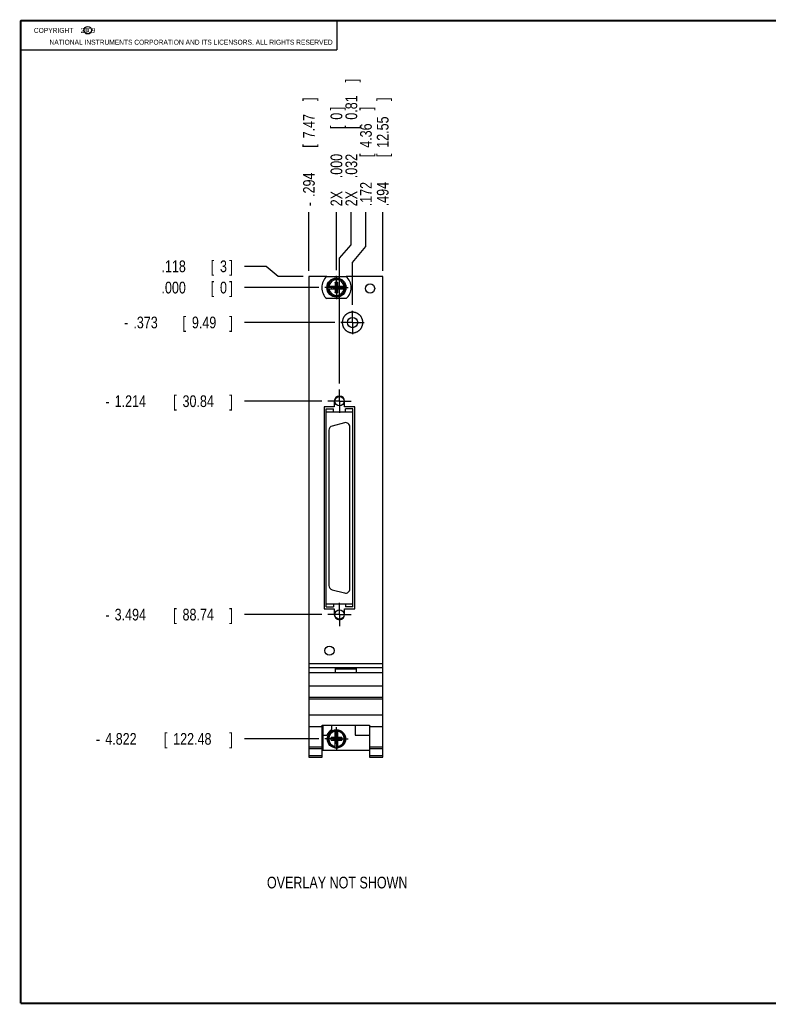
# Model space of a CAD drawing. Header units: inches. Extents: x 0.2 to 16.8, y 0.1 to 10.8.
# Tile 1 of 10: x 0.2 to 8.2, y 0.2 to 10.8. Entities that reach past the tile are written whole.
import ezdxf

# ---------------------------------------------------------------- set-up
doc = ezdxf.new("R2010")
doc.units = ezdxf.units.IN
doc.header["$LTSCALE"] = 0.935
doc.header["$MEASUREMENT"] = 0
doc.linetypes.add('CENTER', pattern=[0.6, 0.375, -0.075, 0.075, -0.075])
doc.layers.get('0').update_dxf_attribs({"linetype": 'CONTINUOUS'})
for name, color, linetype in [('DEFAULT_1', 7, 'CENTER'), ('DETAIL', 7, 'CONTINUOUS'), ('DIMENSIONS', 7, 'CONTINUOUS')]:
    doc.layers.add(name, color=color, linetype=linetype)
doc.styles.get("Standard").update_dxf_attribs({"font": 'txt', "width": 0.8})
doc.dimstyles.new('DIMSTYLE_1', dxfattribs={"dimtxt": 0.125, "dimasz": 0.18, "dimexe": 0.18, "dimexo": 0.0625, "dimgap": 0.09, "dimtad": 0, "dimtih": 1, "dimtoh": 1, "dimdec": 3, "dimzin": 4, "dimdsep": 46, "dimtxsty": 'STANDARD', "dimblk": '_FILLED', "dimblk1": '_FILLED', "dimblk2": '_FILLED', "dimcen": 0.09, "dimadec": 0, "dimazin": 0, "dimtp": 0.01, "dimtm": 0.01, "dimtfac": 1, "dimtdec": 3, "dimtofl": 0, "dimtmove": 0, "dimatfit": 3, "dimldrblk": '_FILLED', "dimfxl": 1, "dimtolj": 1, "dimtzin": 4, "dimarcsym": 0})

# ---------------------------------------------------------------- blocks, each defined once
blk = doc.blocks.new('*D0')
at = {"layer": 'DIMENSIONS', "color": 2, "linetype": 'CONTINUOUS'}
blk.add_line((3.607, 7.533), (2.641, 7.533), dxfattribs=at)
at = {"layer": 'DIMENSIONS', "color": 2, "linetype": 'CONTINUOUS', "width": 0.8}
for s, p in [('.373', (1.454, 7.471)), ('[', (1.979, 7.471)), ('9.49', (2.079, 7.471)), (']', (2.479, 7.471)), ('-', (1.354, 7.471))]:
    blk.add_text(s, height=0.125, dxfattribs=at).set_placement(p)
blk = doc.blocks.new('_FILLED')
at = {"color": 0, "linetype": 'BYBLOCK'}
blk.add_solid([(0, 0), (-1, 0.174), (-1, -0.174)], dxfattribs=at)
blk = doc.blocks.new('*D1')
at = {"layer": 'DIMENSIONS', "color": 2, "linetype": 'CONTINUOUS'}
for p, q in [((2.871, 8.133), (2.641, 8.133)), ((3.001, 8.024), (2.871, 8.133)), ((3.266, 8.024), (3.001, 8.024))]:
    blk.add_line(p, q, dxfattribs=at)
at = {"layer": 'DIMENSIONS', "color": 2, "linetype": 'CONTINUOUS', "width": 0.8}
for s, p in [('[', (2.279, 8.071)), (']', (2.479, 8.071)), ('.118', (1.754, 8.071)), ('3', (2.379, 8.071))]:
    blk.add_text(s, height=0.125, dxfattribs=at).set_placement(p)
blk = doc.blocks.new('*D2')
at = {"layer": 'DIMENSIONS', "color": 2, "linetype": 'CONTINUOUS'}
blk.add_line((3.467, 6.692), (2.641, 6.692), dxfattribs=at)
at = {"layer": 'DIMENSIONS', "color": 2, "linetype": 'CONTINUOUS', "width": 0.8}
for s, p in [('1.214', (1.254, 6.63)), ('[', (1.879, 6.63)), ('30.84', (1.979, 6.63)), (']', (2.479, 6.63)), ('-', (1.154, 6.63))]:
    blk.add_text(s, height=0.125, dxfattribs=at).set_placement(p)
blk = doc.blocks.new('*D3')
at = {"layer": 'DIMENSIONS', "color": 2, "linetype": 'CONTINUOUS'}
blk.add_line((3.467, 4.413), (2.641, 4.413), dxfattribs=at)
at = {"layer": 'DIMENSIONS', "color": 2, "linetype": 'CONTINUOUS', "width": 0.8}
for s, p in [('3.494', (1.254, 4.35)), ('[', (1.879, 4.35)), ('88.74', (1.979, 4.35)), (']', (2.479, 4.35)), ('-', (1.154, 4.35))]:
    blk.add_text(s, height=0.125, dxfattribs=at).set_placement(p)
blk = doc.blocks.new('*D4')
at = {"layer": 'DIMENSIONS', "color": 2, "linetype": 'CONTINUOUS'}
blk.add_line((3.435, 3.084), (2.641, 3.084), dxfattribs=at)
at = {"layer": 'DIMENSIONS', "color": 2, "linetype": 'CONTINUOUS', "width": 0.8}
for s, p in [('[', (1.779, 3.022)), (']', (2.479, 3.022)), ('-', (1.054, 3.022)), ('4.822', (1.154, 3.022)), ('122.48', (1.879, 3.022))]:
    blk.add_text(s, height=0.125, dxfattribs=at).set_placement(p)
blk = doc.blocks.new('*D5')
at = {"layer": 'DIMENSIONS', "color": 2, "linetype": 'CONTINUOUS'}
blk.add_line((3.435, 7.906), (2.641, 7.906), dxfattribs=at)
at = {"layer": 'DIMENSIONS', "color": 2, "linetype": 'CONTINUOUS', "width": 0.8}
for s, p in [('.000', (1.754, 7.844)), ('[', (2.279, 7.844)), ('0', (2.379, 7.844)), (']', (2.479, 7.844))]:
    blk.add_text(s, height=0.125, dxfattribs=at).set_placement(p)
blk = doc.blocks.new('*D8')
at = {"layer": 'DIMENSIONS', "color": 2, "linetype": 'CONTINUOUS'}
blk.add_line((3.329, 8.087), (3.329, 8.712), dxfattribs=at)
at = {"layer": 'DIMENSIONS', "color": 2, "linetype": 'CONTINUOUS', "width": 0.8}
for s, p in [(']', (3.391, 9.9)), ('7.47', (3.391, 9.5)), ('[', (3.391, 9.4)), ('.294', (3.391, 8.875)), ('-', (3.391, 8.775))]:
    blk.add_text(s, height=0.125, rotation=90, dxfattribs=at).set_placement(p)
blk = doc.blocks.new('*D9')
at = {"layer": 'DIMENSIONS', "color": 2, "linetype": 'CONTINUOUS'}
for p, q in [((3.938, 8.344), (3.938, 8.712)), ((3.795, 8.176), (3.938, 8.344)), ((3.795, 7.721), (3.795, 8.176))]:
    blk.add_line(p, q, dxfattribs=at)
at = {"layer": 'DIMENSIONS', "color": 2, "linetype": 'CONTINUOUS', "width": 0.8}
for s, p in [(']', (4, 9.8)), ('4.36', (4, 9.4)), ('[', (4, 9.3)), ('.172', (4, 8.775))]:
    blk.add_text(s, height=0.125, rotation=90, dxfattribs=at).set_placement(p)
blk = doc.blocks.new('*D10')
at = {"layer": 'DIMENSIONS', "color": 2, "linetype": 'CONTINUOUS'}
blk.add_line((4.117, 8.087), (4.117, 8.712), dxfattribs=at)
at = {"layer": 'DIMENSIONS', "color": 2, "linetype": 'CONTINUOUS', "width": 0.8}
for s, p in [(']', (4.179, 9.9)), ('12.55', (4.179, 9.4)), ('[', (4.179, 9.3)), ('.494', (4.179, 8.775))]:
    blk.add_text(s, height=0.125, rotation=90, dxfattribs=at).set_placement(p)
blk = doc.blocks.new('*D11')
at = {"layer": 'DIMENSIONS', "color": 2, "linetype": 'CONTINUOUS'}
for p, q in [((3.781, 8.363), (3.781, 8.712)), ((3.655, 8.219), (3.781, 8.363)), ((3.655, 6.88), (3.655, 8.219))]:
    blk.add_line(p, q, dxfattribs=at)
at = {"layer": 'DIMENSIONS', "color": 2, "linetype": 'CONTINUOUS', "width": 0.8}
for s, p in [(']', (3.844, 10.1)), ('0.81', (3.844, 9.7)), ('[', (3.844, 9.6)), ('.032', (3.844, 9.075)), ('2X ', (3.844, 8.775))]:
    blk.add_text(s, height=0.125, rotation=90, dxfattribs=at).set_placement(p)
blk = doc.blocks.new('*D12')
at = {"layer": 'DIMENSIONS', "color": 2, "linetype": 'CONTINUOUS'}
blk.add_line((3.623, 8.094), (3.623, 8.712), dxfattribs=at)
at = {"layer": 'DIMENSIONS', "color": 2, "linetype": 'CONTINUOUS', "width": 0.8}
for s, p in [(']', (3.685, 9.8)), ('0', (3.685, 9.7)), ('[', (3.685, 9.6)), ('.000', (3.685, 9.075)), ('2X ', (3.685, 8.775))]:
    blk.add_text(s, height=0.125, rotation=90, dxfattribs=at).set_placement(p)

msp = doc.modelspace()

# ---------------------------------------------------------------- linework, layer by layer
at = {"color": 2, "linetype": 'CONTINUOUS'}
for p, q in [((0.25, 10.7586), (3.625, 10.7586)), ((0.25, 10.7586), (0.25, 10.4456)), ((3.625, 10.7586), (3.625, 10.4456)), ((0.25, 10.4456), (3.625, 10.4456))]:
    msp.add_line(p, q, dxfattribs=at)
at = {"color": 7, "linetype": 'CONTINUOUS'}
for p, q in [((3.3289, 8.0245), (3.3289, 2.8895)), ((3.5186, 8.0245), (3.3289, 8.0245)), ((3.5192, 8.025), (3.7267, 8.025)), ((4.1169, 8.0245), (3.7272, 8.0245)), ((4.1169, 2.8895), (4.1169, 8.0245)), ((3.5283, 7.9202), (3.6112, 7.9202)), ((3.5283, 7.8927), (3.6112, 7.8927)), ((3.5744, 7.8947), (3.5744, 7.9182)), ((3.5744, 7.8947), (3.6714, 7.9182)), ((3.6112, 7.9182), (3.5744, 7.9182)), ((3.5744, 7.9182), (3.6714, 7.8947)), ((3.5744, 7.8947), (3.6112, 7.8947)), ((3.6091, 7.8494), (3.6367, 7.9635)), ((3.6091, 7.9635), (3.6091, 7.9202)), ((3.6367, 7.8494), (3.6091, 7.9635)), ((3.6091, 7.9635), (3.6367, 7.9635)), ((3.6091, 7.8927), (3.6091, 7.8494)), ((3.6112, 7.9202), (3.6112, 7.9182)), ((3.6112, 7.8947), (3.6346, 7.9182)), ((3.6346, 7.8947), (3.6112, 7.9182)), ((3.6112, 7.8927), (3.6112, 7.8947)), ((3.6346, 7.9202), (3.6346, 7.9182)), ((3.6346, 7.9202), (3.7176, 7.9202)), ((3.6714, 7.9182), (3.6346, 7.9182)), ((3.6346, 7.8927), (3.6346, 7.8947)), ((3.6346, 7.8947), (3.6714, 7.8947)), ((3.6346, 7.8927), (3.7176, 7.8927)), ((3.6367, 7.9202), (3.6367, 7.9635)), ((3.6367, 7.8494), (3.6367, 7.8927)), ((3.6714, 7.8947), (3.6714, 7.9182)), ((3.7267, 7.788), (3.5192, 7.788)), ((3.6367, 7.8494), (3.6091, 7.8494)), ((3.4919, 6.6305), (3.4919, 4.4745)), ((3.5999, 6.6305), (3.4919, 6.6305)), ((3.5999, 6.6925), (3.5999, 6.6305)), ((3.7099, 6.6305), (3.7099, 6.6925)), ((3.8179, 6.6305), (3.7099, 6.6305)), ((3.8179, 4.4745), (3.8179, 6.6305)), ((3.5112, 4.4953), (3.5112, 6.6099)), ((3.5112, 6.6099), (3.5899, 6.6099)), ((3.5112, 6.5784), (3.7986, 6.5784)), ((3.5899, 6.5784), (3.5899, 6.6099)), ((3.7199, 6.5784), (3.7199, 6.6099)), ((3.7986, 6.6099), (3.7199, 6.6099)), ((3.7986, 4.4953), (3.7986, 6.6099)), ((3.7076, 6.462), (3.5777, 6.4272)), ((3.5427, 6.3815), (3.5427, 4.7236)), ((3.7671, 4.6888), (3.7671, 6.4163)), ((3.5777, 4.678), (3.7076, 4.6432)), ((3.5112, 4.5268), (3.7986, 4.5268)), ((3.5899, 4.5268), (3.5899, 4.4953)), ((3.7199, 4.5268), (3.7199, 4.4953)), ((3.4919, 4.4745), (3.5999, 4.4745)), ((3.5112, 4.4953), (3.5899, 4.4953)), ((3.5999, 4.4745), (3.5999, 4.4125)), ((3.7099, 4.4745), (3.8179, 4.4745)), ((3.7099, 4.4125), (3.7099, 4.4745)), ((3.7986, 4.4953), (3.7199, 4.4953)), ((3.3289, 3.8915), (4.1169, 3.8915)), ((3.3289, 3.8485), (4.1169, 3.8485)), ((4.1169, 3.7915), (3.3289, 3.7915)), ((3.6129, 3.8385), (3.8329, 3.8385)), ((3.6129, 3.7915), (3.6129, 3.8385)), ((3.6129, 3.8315), (3.8329, 3.8315)), ((3.8329, 3.8385), (3.8329, 3.7915)), ((3.3289, 3.6515), (4.1169, 3.6515)), ((3.3289, 3.5315), (4.1169, 3.5315)), ((3.3289, 3.5119), (4.1169, 3.5119)), ((4.1169, 3.3362), (3.3289, 3.3362)), ((3.3289, 3.2165), (3.4709, 3.2165)), ((3.4709, 3.2317), (3.9749, 3.2317)), ((3.4709, 2.8895), (3.4709, 3.2317)), ((3.4769, 3.2317), (3.4769, 2.9625)), ((3.5739, 3.1818), (3.5739, 3.2317)), ((3.6091, 3.0962), (3.6091, 3.1791)), ((3.6367, 3.0962), (3.6367, 3.1791)), ((3.8239, 3.2317), (3.8239, 3.1225)), ((3.9749, 3.2317), (3.9749, 2.8895)), ((3.9749, 3.2165), (4.1169, 3.2165)), ((3.4769, 3.1225), (3.5207, 3.1225)), ((3.5658, 3.0707), (3.68, 3.0982)), ((3.6091, 3.0982), (3.5658, 3.0982)), ((3.5658, 3.0982), (3.68, 3.0707)), ((3.5658, 3.0707), (3.5658, 3.0982)), ((3.5658, 3.0707), (3.6091, 3.0707)), ((3.6091, 3.0962), (3.6112, 3.0962)), ((3.6091, 3.0727), (3.6112, 3.0727)), ((3.6091, 2.9898), (3.6091, 3.0727)), ((3.6346, 3.133), (3.6112, 3.133)), ((3.6346, 3.0359), (3.6112, 3.133)), ((3.6112, 3.133), (3.6112, 3.0962)), ((3.6112, 3.0359), (3.6346, 3.133)), ((3.6346, 3.0727), (3.6112, 3.0962)), ((3.6112, 3.0727), (3.6346, 3.0962)), ((3.6112, 3.0727), (3.6112, 3.0359)), ((3.6346, 3.0962), (3.6346, 3.133)), ((3.6367, 3.0962), (3.6346, 3.0962)), ((3.6367, 3.0727), (3.6346, 3.0727)), ((3.6346, 3.0359), (3.6346, 3.0727)), ((3.68, 3.0982), (3.6367, 3.0982)), ((3.6367, 2.9898), (3.6367, 3.0727)), ((3.6367, 3.0707), (3.68, 3.0707)), ((3.68, 3.0982), (3.68, 3.0707)), ((3.8239, 3.1225), (3.9749, 3.1225)), ((3.3289, 2.9995), (3.4709, 2.9995)), ((3.3289, 2.9802), (3.4709, 2.9802)), ((3.4769, 2.9625), (3.9749, 2.9625)), ((3.6346, 3.0359), (3.6112, 3.0359)), ((3.9749, 2.9995), (4.1169, 2.9995)), ((3.9749, 2.9802), (4.1169, 2.9802)), ((3.3289, 2.9074), (3.4709, 2.9074)), ((3.3289, 2.8895), (3.4709, 2.8895)), ((3.9749, 2.9074), (4.1169, 2.9074)), ((3.9749, 2.8895), (4.1169, 2.8895))]:
    msp.add_line(p, q, dxfattribs=at)
at = {"color": 7, "linetype": 'CONTINUOUS', "const_width": 0.02}
for points in [[(0.25, 10.7586), (0.25, 0.2586)], [(16.75, 10.7586), (0.25, 10.7586)], [(0.25, 0.2586), (16.75, 0.2586)]]:
    msp.add_lwpolyline(points, dxfattribs=at)
at = {"color": 2, "linetype": 'CONTINUOUS'}
msp.add_circle((0.9659, 10.6562), 0.0403, dxfattribs=at)
at = {"color": 7, "linetype": 'CONTINUOUS'}
for centre, radius in [((3.6229, 7.9065), 0.1025), ((3.6229, 7.9065), 0.098), ((3.9819, 7.8965), 0.049), ((3.7947, 7.533), 0.055), ((3.6549, 6.6925), 0.0492), ((3.6549, 4.4127), 0.0492), ((3.5479, 4.0275), 0.049), ((3.6229, 3.0845), 0.098)]:
    msp.add_circle(centre, radius, dxfattribs=at)
for centre, radius, start, end in [((3.6229, 7.9065), 0.1575, 131.20295, 228.79705), ((3.6229, 7.9065), 0.1575, 311.20295, 48.79705), ((3.6229, 7.9065), 0.0956, 171.71661, 188.28339), ((3.6229, 7.9065), 0.0956, 351.71661, 8.28339), ((3.6549, 6.6925), 0.055, 0, 180), ((3.5899, 6.3815), 0.0472, 105, 180), ((3.7199, 6.4163), 0.0472, 0, 105), ((3.5899, 4.7236), 0.0472, 180, 255), ((3.7199, 4.6888), 0.0472, 255, 360), ((3.6549, 4.4125), 0.055, 180, 360), ((3.6229, 3.0845), 0.109, 116.71426, 159.59683), ((3.6229, 3.0845), 0.0956, 81.71661, 98.28339), ((3.6229, 3.0845), 0.0956, 261.71661, 278.28339)]:
    msp.add_arc(centre, radius, start, end, dxfattribs=at)
at = {"color": 9, "linetype": 'CONTINUOUS'}
for centre, radius, start, end in [((3.6229, 7.9065), 0.0947, 8.36374, 171.63626), ((3.6229, 7.9065), 0.0947, 188.36374, 351.63626), ((3.6229, 7.9065), 0.0832, 9.53359, 170.46641), ((3.6229, 7.9065), 0.0832, 189.53359, 350.46641), ((3.6229, 3.0845), 0.0947, 98.36374, 261.63626), ((3.6229, 3.0845), 0.0832, 99.53359, 260.46641), ((3.6229, 3.0845), 0.0947, 278.36374, 81.63626), ((3.6229, 3.0845), 0.0832, 279.53359, 80.46641)]:
    msp.add_arc(centre, radius, start, end, dxfattribs=at)
at = {"color": 7, "linetype": 'CONTINUOUS'}
for points, knots in [([(3.7947, 7.643), (3.7917, 7.643), (3.7856, 7.6428), (3.7766, 7.6416), (3.7677, 7.6398), (3.7589, 7.6372), (3.7505, 7.6339), (3.7423, 7.6299), (3.7345, 7.6252), (3.7271, 7.6199), (3.7201, 7.614), (3.7137, 7.6076), (3.7078, 7.6007), (3.7025, 7.5932), (3.6978, 7.5854), (3.6939, 7.5772), (3.6905, 7.5688), (3.6879, 7.56), (3.6861, 7.5511), (3.6849, 7.5421), (3.6847, 7.536), (3.6847, 7.533)], [0, 0, 0, 0, 0.0525932, 0.1052933, 0.1579187, 0.210484, 0.2631774, 0.3158269, 0.3683766, 0.4210593, 0.4737276, 0.5262723, 0.5789406, 0.6316233, 0.6841729, 0.7368225, 0.7895159, 0.8420812, 0.8947067, 0.9474068, 1, 1, 1, 1]), ([(3.9047, 7.533), (3.9047, 7.536), (3.9045, 7.5421), (3.9033, 7.5511), (3.9015, 7.56), (3.8989, 7.5688), (3.8956, 7.5772), (3.8916, 7.5854), (3.8869, 7.5932), (3.8816, 7.6007), (3.8757, 7.6076), (3.8693, 7.614), (3.8623, 7.6199), (3.8549, 7.6252), (3.8471, 7.6299), (3.8389, 7.6339), (3.8305, 7.6372), (3.8217, 7.6398), (3.8128, 7.6416), (3.8038, 7.6428), (3.7977, 7.643), (3.7947, 7.643)], [0, 0, 0, 0, 0.0525932, 0.1052933, 0.1579187, 0.210484, 0.2631774, 0.3158269, 0.3683766, 0.4210593, 0.4737276, 0.5262723, 0.5789406, 0.6316233, 0.6841729, 0.7368225, 0.7895159, 0.8420812, 0.8947066, 0.9474068, 1, 1, 1, 1]), ([(3.6847, 7.533), (3.6847, 7.53), (3.6849, 7.5239), (3.6861, 7.5149), (3.6879, 7.506), (3.6905, 7.4973), (3.6939, 7.4888), (3.6978, 7.4806), (3.7025, 7.4728), (3.7078, 7.4654), (3.7137, 7.4584), (3.7201, 7.452), (3.7271, 7.4461), (3.7345, 7.4408), (3.7423, 7.4362), (3.7505, 7.4322), (3.7589, 7.4288), (3.7677, 7.4262), (3.7766, 7.4244), (3.7856, 7.4233), (3.7917, 7.423), (3.7947, 7.423)], [0, 0, 0, 0, 0.0525932, 0.1052933, 0.1579187, 0.210484, 0.2631774, 0.3158269, 0.3683766, 0.4210593, 0.4737276, 0.5262723, 0.5789406, 0.6316233, 0.6841729, 0.7368225, 0.7895159, 0.8420812, 0.8947066, 0.9474068, 1, 1, 1, 1]), ([(3.7947, 7.423), (3.7977, 7.423), (3.8038, 7.4233), (3.8128, 7.4244), (3.8217, 7.4262), (3.8305, 7.4288), (3.8389, 7.4322), (3.8471, 7.4362), (3.8549, 7.4408), (3.8623, 7.4461), (3.8693, 7.452), (3.8757, 7.4584), (3.8816, 7.4654), (3.8869, 7.4728), (3.8916, 7.4806), (3.8956, 7.4888), (3.8989, 7.4973), (3.9015, 7.506), (3.9033, 7.5149), (3.9045, 7.5239), (3.9047, 7.53), (3.9047, 7.533)], [0, 0, 0, 0, 0.0525932, 0.1052933, 0.1579187, 0.210484, 0.2631774, 0.3158269, 0.3683766, 0.4210593, 0.4737276, 0.5262723, 0.5789406, 0.6316233, 0.6841729, 0.7368225, 0.7895159, 0.8420812, 0.8947067, 0.9474068, 1, 1, 1, 1])]:
    msp.add_open_spline(points, degree=3, knots=knots, dxfattribs=at)
at = {"layer": 'DEFAULT_1', "color": 7, "linetype": 'CENTER'}
for p, q in [((3.6229, 7.9065), (3.6229, 8.0316)), ((3.6229, 7.9065), (3.4978, 7.9065)), ((3.6229, 7.9065), (3.6229, 7.7814)), ((3.6229, 7.9065), (3.748, 7.9065)), ((3.7947, 7.533), (3.7947, 7.6581)), ((3.7947, 7.533), (3.6696, 7.533)), ((3.7947, 7.533), (3.7947, 7.4079)), ((3.7947, 7.533), (3.9198, 7.533)), ((3.6549, 6.6925), (3.6549, 6.8176)), ((3.6549, 6.6925), (3.5298, 6.6925)), ((3.6549, 6.6925), (3.6549, 6.5674)), ((3.6549, 6.6925), (3.78, 6.6925)), ((3.6549, 4.4127), (3.6549, 4.5378)), ((3.6549, 4.4127), (3.5298, 4.4127)), ((3.6549, 4.4127), (3.78, 4.4127)), ((3.6549, 4.4127), (3.6549, 4.2876)), ((3.6229, 3.0845), (3.6229, 3.2096)), ((3.6229, 3.0845), (3.4978, 3.0845)), ((3.6229, 3.0845), (3.748, 3.0845)), ((3.6229, 3.0845), (3.6229, 2.9594))]:
    msp.add_line(p, q, dxfattribs=at)

# ---------------------------------------------------------------- texts
at = {"color": 2, "linetype": 'CONTINUOUS', "width": 0.8}
for s, p in [('c', (0.946, 10.6363)), ('NATIONAL INSTRUMENTS CORPORATION AND ITS LICENSORS. ALL RIGHTS RESERVED', (0.5583, 10.5016))]:
    msp.add_text(s, height=0.053, dxfattribs=at).set_placement(p)
at = {"color": 2, "linetype": 'CONTINUOUS', "insert": (0.3125, 10.6805), "char_height": 0.053, "width": 0.8904, "attachment_point": 1}
msp.add_mtext('    COPYRIGHT    2009', dxfattribs=at)
at = {"layer": 'DETAIL', "color": 2, "linetype": 'CONTINUOUS', "width": 0.8}
msp.add_text('OVERLAY NOT SHOWN', height=0.125, dxfattribs=at).set_placement((2.8804, 1.4868))

# ---------------------------------------------------------------- dimensions: what is measured, and where the dimension line sits
at = {"layer": 'DIMENSIONS', "color": 2, "linetype": 'CONTINUOUS'}
for feature_location, offset, dtype, origin, text, picture, middle in [((3.6549050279, 6.8800601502), (0.1264817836, 1.8324), 0, (3.6229050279, 8.0315601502), '2X <>', '*D11', (3.7813868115, 9.4874601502)), ((3.3289, 8.087), (0, 0.6255), 1, (3.6229, 8.0316), '-<>', '*D8', (3.3289, 9.3875)), ((3.6229050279, 8.0940601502), (0, 0.6184), 1, (3.6229050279, 8.0315601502), '2X <>', '*D12', (3.6229050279, 9.3374601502)), ((3.4353, 3.0845), (-0.7939, 0), 0, (3.4978, 7.9065), '-<>', '*D4', (1.8164, 3.0845)), ((3.4673, 6.6925), (-0.8259, 0), 0, (3.4978, 7.9065), '-<>', '*D2', (1.8664, 6.6925)), ((3.4673, 4.4127), (-0.8259, 0), 0, (3.4978, 7.9065), '-<>', '*D3', (1.8664, 4.4127)), ((3.60711, 7.53301), (-0.9657, 0), 0, (3.49781, 7.90646), '-<>', '*D0', (1.96641, 7.53301))]:
    dim = msp.add_ordinate_dim(feature_location=feature_location, offset=offset, dtype=dtype, origin=origin, text=text, dimstyle='DIMSTYLE_1', dxfattribs=at)
    dim.commit()
    dim.dimension.update_dxf_attribs({"geometry": picture, "text_midpoint": middle})
for feature_location, offset, dtype, origin, picture, middle in [((4.1169, 8.087), (0, 0.6255), 1, (3.6229, 8.0316), '*D10', (4.1169, 9.3875)), ((3.7947, 7.7206), (0.1429, 0.9919), 0, (3.6229, 8.0316), '*D9', (3.9377, 9.3375)), ((3.2664, 8.0245), (-0.625, 0.1087), 0, (3.4978, 7.9065), '*D1', (2.1664, 8.1332)), ((3.4353050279, 7.9064601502), (-0.7939, 0), 0, (3.4978050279, 7.9064601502), '*D5', (2.1664050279, 7.9064601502))]:
    dim = msp.add_ordinate_dim(feature_location=feature_location, offset=offset, dtype=dtype, origin=origin, dimstyle='DIMSTYLE_1', dxfattribs=at)
    dim.commit()
    dim.dimension.update_dxf_attribs({"geometry": picture, "text_midpoint": middle})

doc.saveas('drawing.dxf')
